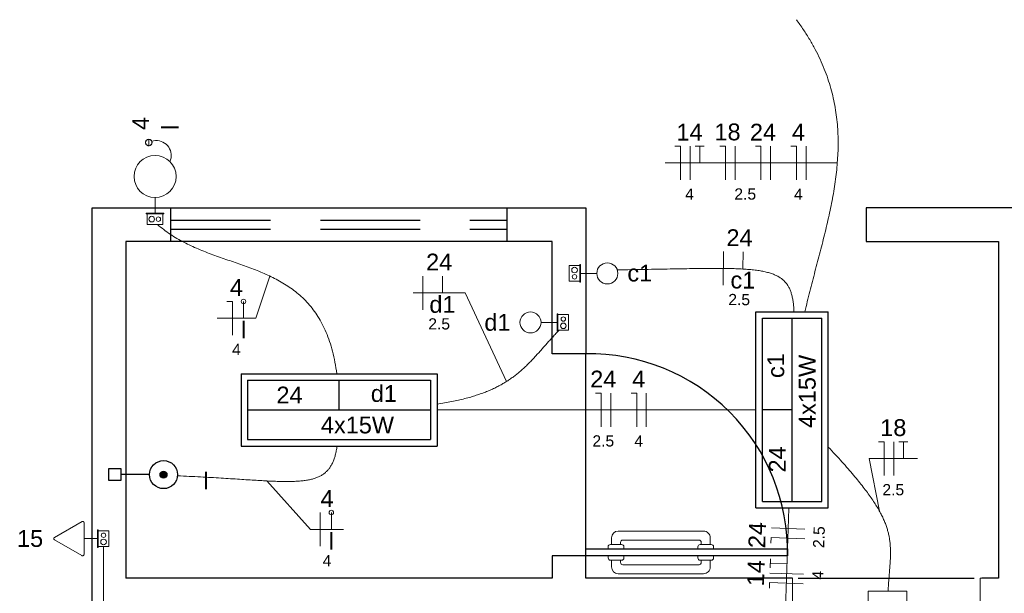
# Model space of a CAD drawing. Header units: millimetres. Extents: x -8 to 220, y -114 to 51.
# Tile 34 of 82: x 39.09 to 43.48, y 25.68 to 28.24. Entities that reach past the tile are written whole.
import ezdxf

# ---------------------------------------------------------------- set-up
doc = ezdxf.new("R2010")
doc.units = ezdxf.units.MM
doc.header["$MEASUREMENT"] = 0
doc.linetypes.add('HIDDEN', pattern=[0.9525, 0.635, -0.3175])
for name, color, linetype in [('1', 1, 'Continuous'), ('Arq-parede-alta', 5, 'Continuous'), ('ESQUADRIAS CORTE', 3, 'Continuous'), ('P-SIMBOL', 5, 'Continuous'), ('PROJEÇÃO', 6, 'HIDDEN')]:
    doc.layers.add(name, color=color, linetype=linetype)
for name, color, linetype, lineweight in [('EL-Cigarra', 7, 'Continuous', 5), ('EL-Condutos', 4, 'Continuous', 5), ('EL-Fios (Campainha)', 7, 'Continuous', 5), ('EL-Fios (Fase 1)', 7, 'Continuous', 5), ('EL-Fios (Neutro)', 7, 'Continuous', 5), ('EL-Fios (Retorno)', 7, 'Continuous', 5), ('EL-Fios (Terra)', 7, 'Continuous', 5), ('EL-Interruptor', 5, 'Continuous', 5), ('EL-Textos fios', 7, 'Continuous', 5), ('EL-Tomadas', 4, 'Continuous', 5), ('IFC-Caixa de passagem-Contorno', 44, 'Continuous', 5), ('LOUÇAS', 1, 'Continuous', 9), ('Nível 1', 7, 'Continuous', 5), ('Textos', 7, 'Continuous', 5)]:
    doc.layers.add(name, color=color, linetype=linetype, lineweight=lineweight)
doc.styles.add('Arial', font='arial.ttf')

msp = doc.modelspace()

# ---------------------------------------------------------------- hatches: boundary and pattern name
at = {"layer": 'P-SIMBOL', "linetype": 'Continuous'}
msp.add_hatch(color=256, dxfattribs=at).paths.add_polyline_path([(39.7426, 26.2081), (39.7425, 26.2095), (39.7423, 26.2108), (39.742, 26.2122), (39.7416, 26.2135), (39.7411, 26.2147), (39.7405, 26.2159), (39.7398, 26.217), (39.7389, 26.2181), (39.738, 26.2191), (39.737, 26.22), (39.736, 26.2208), (39.7348, 26.2216), (39.7336, 26.2222), (39.7324, 26.2227), (39.7311, 26.2231), (39.7298, 26.2234), (39.7284, 26.2236), (39.7271, 26.2237), (39.7257, 26.2236), (39.7244, 26.2234), (39.7231, 26.2231), (39.7218, 26.2227), (39.7205, 26.2222), (39.7193, 26.2216), (39.7182, 26.2208), (39.7171, 26.22), (39.7161, 26.2191), (39.7152, 26.2181), (39.7144, 26.217), (39.7136, 26.2159), (39.713, 26.2147), (39.7125, 26.2135), (39.7121, 26.2122), (39.7118, 26.2108), (39.7116, 26.2095), (39.7116, 26.2081), (39.7116, 26.2068), (39.7118, 26.2055), (39.7121, 26.2041), (39.7125, 26.2028), (39.713, 26.2016), (39.7136, 26.2004), (39.7144, 26.1993), (39.7152, 26.1982), (39.7161, 26.1972), (39.7171, 26.1963), (39.7182, 26.1954), (39.7193, 26.1947), (39.7205, 26.1941), (39.7218, 26.1936), (39.7231, 26.1932), (39.7244, 26.1929), (39.7257, 26.1927), (39.7271, 26.1926), (39.7284, 26.1927), (39.7298, 26.1929), (39.7311, 26.1932), (39.7324, 26.1936), (39.7336, 26.1941), (39.7348, 26.1947), (39.736, 26.1954), (39.737, 26.1963), (39.738, 26.1972), (39.7389, 26.1982), (39.7398, 26.1993), (39.7405, 26.2004), (39.7411, 26.2016), (39.7416, 26.2028), (39.742, 26.2041), (39.7423, 26.2055), (39.7425, 26.2068)])

# ---------------------------------------------------------------- linework, layer by layer
at = {"layer": '1', "color": 8}
msp.add_line((41.6098, 25.8467), (41.6098, 26.7467), dxfattribs=at)
msp.add_lwpolyline([(42.5573, 25.7467), (43.3423, 25.7467)], dxfattribs=at)
msp.add_arc((41.6248, 25.8617), 0.8851, 359.029, 90.971, dxfattribs=at)
at = {"layer": 'Arq-parede-alta', "color": 8, "ltscale": 0.03}
for p, q in [((39.4098, 27.3967), (41.6098, 27.3967)), ((39.7598, 27.2467), (39.7598, 27.3967)), ((41.2598, 27.2467), (41.2598, 27.3967)), ((39.5598, 27.2467), (39.5598, 25.7467)), ((41.4598, 27.2467), (39.5598, 27.2467)), ((41.6098, 25.8467), (41.4598, 25.8467)), ((41.4598, 25.8467), (41.4598, 25.7467)), ((41.6098, 25.7467), (41.6098, 25.8467)), ((41.4598, 25.7467), (39.5598, 25.7467)), ((42.531, 25.7467), (41.6098, 25.7467))]:
    msp.add_line(p, q, dxfattribs=at)
for points in [[(39.4098, 22.8467), (39.4098, 27.3967)], [(41.6098, 27.3967), (41.6098, 26.7467), (41.4598, 26.7467), (41.4598, 27.2467)], [(43.6735, 25.7466), (43.5998, 25.7466), (43.5998, 27.2467), (44.1898, 27.2467), (44.1898, 27.3967), (43.5248, 27.3967), (42.8598, 27.3967), (42.8598, 27.2467), (43.4498, 27.2467), (43.4498, 25.7466), (43.376, 25.7466)]]:
    msp.add_lwpolyline(points, dxfattribs=at)
at = {"layer": 'EL-Cigarra'}
msp.add_line((39.6895, 27.4432), (39.6895, 27.3735), dxfattribs=at)
for points in [[(39.6615, 27.7023), (39.659, 27.7021), (39.6566, 27.7014), (39.6543, 27.7004), (39.6523, 27.6989), (39.6505, 27.6972), (39.6491, 27.6951), (39.6481, 27.6929), (39.6474, 27.6905), (39.6472, 27.688), (39.6474, 27.6856), (39.6481, 27.6832), (39.6491, 27.6809), (39.6505, 27.6789), (39.6523, 27.6771), (39.6543, 27.6757), (39.6566, 27.6746), (39.659, 27.674), (39.6615, 27.6738), (39.6615, 27.688), (39.6615, 27.6738), (39.6615, 27.6738), (39.6615, 27.6738), (39.6639, 27.674), (39.6663, 27.6746), (39.6686, 27.6757), (39.6706, 27.6771), (39.6724, 27.6789), (39.6738, 27.6809), (39.6748, 27.6832), (39.6755, 27.6856), (39.6757, 27.688), (39.6755, 27.6905), (39.6748, 27.6929), (39.6738, 27.6951), (39.6724, 27.6972), (39.6706, 27.6989), (39.6686, 27.7004), (39.6663, 27.7014), (39.6639, 27.7021), (39.6615, 27.7023), (39.6615, 27.688), (39.6615, 27.7023)], [(39.7558, 27.6031), (39.7589, 27.611), (39.7609, 27.6193), (39.7618, 27.6278), (39.7616, 27.6363), (39.7604, 27.6447), (39.758, 27.6529), (39.7546, 27.6607), (39.7503, 27.668), (39.745, 27.6747), (39.7389, 27.6807), (39.7321, 27.6858), (39.7247, 27.69), (39.7169, 27.6933), (39.7086, 27.6955), (39.7002, 27.6966), (39.6917, 27.6966), (39.6832, 27.6955), (39.675, 27.6934)]]:
    msp.add_lwpolyline(points, dxfattribs=at)
for centre, radius in [((39.6615, 27.688), 0.0145), ((39.6615, 27.688), 0.0142), ((39.6895, 27.5369), 0.0938)]:
    msp.add_circle(centre, radius, dxfattribs=at)
at = {"layer": 'EL-Condutos', "linetype": 'Continuous'}
for points in [[(42.5492, 28.2355), (42.5804, 28.191), (42.6082, 28.1468), (42.6329, 28.1028), (42.6545, 28.0592), (42.6733, 28.0157), (42.6893, 27.9724), (42.7027, 27.9293), (42.7135, 27.8863), (42.722, 27.8435), (42.7283, 27.8008), (42.7324, 27.7581), (42.7346, 27.7155), (42.735, 27.673), (42.7336, 27.6305), (42.7306, 27.588), (42.7263, 27.5454), (42.7206, 27.5028), (42.7137, 27.4601), (42.7057, 27.4173), (42.6969, 27.3745), (42.6873, 27.3314), (42.677, 27.2882), (42.6662, 27.2449), (42.655, 27.2013), (42.6435, 27.1575), (42.6319, 27.1134), (42.6203, 27.0691), (42.6089, 27.0245), (42.5977, 26.9795), (42.587, 26.9343)], [(40.5001, 26.6573), (40.4917, 26.7096), (40.4809, 26.7577), (40.4677, 26.8018), (40.4524, 26.8421), (40.4351, 26.879), (40.4158, 26.9126), (40.3948, 26.9431), (40.372, 26.9707), (40.3478, 26.9958), (40.322, 27.0185), (40.295, 27.039), (40.2669, 27.0576), (40.2376, 27.0745), (40.2075, 27.0899), (40.1765, 27.1041), (40.1448, 27.1173), (40.1126, 27.1297), (40.08, 27.1416), (40.047, 27.1531), (40.0139, 27.1645), (39.9807, 27.1761), (39.9476, 27.188), (39.9146, 27.2004), (39.882, 27.2137), (39.8498, 27.228), (39.8182, 27.2436), (39.7872, 27.2607), (39.7571, 27.2795), (39.7279, 27.3003), (39.6997, 27.3232)], [(41.7485, 27.1209), (41.8131, 27.1217), (41.8741, 27.1226), (41.9317, 27.1236), (41.9859, 27.1246), (42.0368, 27.1255), (42.0846, 27.1262), (42.1293, 27.1268), (42.171, 27.1271), (42.2099, 27.127), (42.246, 27.1266), (42.2794, 27.1257), (42.3102, 27.1243), (42.3386, 27.1222), (42.3646, 27.1195), (42.3883, 27.1161), (42.4099, 27.1119), (42.4294, 27.1068), (42.4469, 27.1008), (42.4625, 27.0939), (42.4763, 27.0858), (42.4885, 27.0767), (42.499, 27.0663), (42.5081, 27.0548), (42.5158, 27.0419), (42.5222, 27.0276), (42.5274, 27.0119), (42.5315, 26.9946), (42.5347, 26.9758), (42.5369, 26.9554), (42.5384, 26.9332)], [(40.9468, 26.5223), (40.9804, 26.5277), (41.0121, 26.5335), (41.042, 26.5399), (41.0702, 26.5467), (41.0969, 26.5539), (41.1219, 26.5616), (41.1456, 26.5697), (41.1679, 26.5782), (41.1889, 26.5872), (41.2087, 26.5965), (41.2275, 26.6062), (41.2452, 26.6163), (41.262, 26.6268), (41.278, 26.6376), (41.2932, 26.6488), (41.3078, 26.6603), (41.3217, 26.6721), (41.3352, 26.6843), (41.3483, 26.6968), (41.3611, 26.7095), (41.3737, 26.7226), (41.3861, 26.736), (41.3984, 26.7496), (41.4108, 26.7634), (41.4233, 26.7776), (41.436, 26.7919), (41.449, 26.8065), (41.4623, 26.8213), (41.4762, 26.8364), (41.4906, 26.8516)], [(42.3675, 26.4967), (42.2995, 26.4967), (42.2348, 26.4967), (42.1733, 26.4967), (42.1148, 26.4967), (42.059, 26.4967), (42.0057, 26.4967), (41.9548, 26.4967), (41.9059, 26.4967), (41.859, 26.4967), (41.8138, 26.4967), (41.7701, 26.4967), (41.7277, 26.4967), (41.6863, 26.4967), (41.6458, 26.4967), (41.606, 26.4967), (41.5667, 26.4967), (41.5275, 26.4967), (41.4885, 26.4967), (41.4492, 26.4967), (41.4096, 26.4967), (41.3694, 26.4967), (41.3284, 26.4967), (41.2865, 26.4967), (41.2433, 26.4967), (41.1987, 26.4967), (41.1525, 26.4967), (41.1044, 26.4967), (41.0543, 26.4967), (41.002, 26.4967), (40.9473, 26.4967)], [(39.7901, 26.2026), (39.8423, 26.2003), (39.892, 26.1979), (39.9392, 26.1953), (39.9839, 26.1927), (40.0263, 26.19), (40.0664, 26.1874), (40.1043, 26.185), (40.1399, 26.1828), (40.1735, 26.1809), (40.205, 26.1793), (40.2346, 26.1782), (40.2622, 26.1776), (40.2879, 26.1776), (40.3119, 26.1782), (40.3341, 26.1795), (40.3546, 26.1817), (40.3736, 26.1847), (40.3909, 26.1886), (40.4068, 26.1935), (40.4213, 26.1996), (40.4344, 26.2067), (40.4462, 26.2152), (40.4568, 26.2249), (40.4662, 26.2359), (40.4744, 26.2484), (40.4817, 26.2625), (40.4879, 26.2781), (40.4932, 26.2953), (40.4976, 26.3143), (40.5013, 26.3351)], [(42.6911, 26.3311), (42.7229, 26.297), (42.7522, 26.2647), (42.7792, 26.2343), (42.8039, 26.2055), (42.8264, 26.1783), (42.8469, 26.1525), (42.8654, 26.1281), (42.882, 26.105), (42.8968, 26.0829), (42.91, 26.0619), (42.9215, 26.0417), (42.9315, 26.0224), (42.94, 26.0038), (42.9473, 25.9858), (42.9533, 25.9682), (42.9582, 25.951), (42.962, 25.9341), (42.9648, 25.9173), (42.9668, 25.9005), (42.968, 25.8837), (42.9685, 25.8667), (42.9684, 25.8495), (42.9679, 25.8318), (42.9669, 25.8136), (42.9656, 25.7949), (42.964, 25.7754), (42.9624, 25.7551), (42.9607, 25.7338), (42.9591, 25.7115), (42.9576, 25.6881)], [(42.4918, 25.3468), (42.4927, 25.3744), (42.4936, 25.4012), (42.4944, 25.4273), (42.4953, 25.4526), (42.4961, 25.4774), (42.4969, 25.5016), (42.4977, 25.5252), (42.4984, 25.5484), (42.4992, 25.5713), (42.4999, 25.5937), (42.5007, 25.6159), (42.5014, 25.6379), (42.5021, 25.6597), (42.5028, 25.6813), (42.5035, 25.703), (42.5043, 25.7246), (42.505, 25.7463), (42.5057, 25.768), (42.5064, 25.79), (42.5072, 25.8122), (42.5079, 25.8347), (42.5087, 25.8575), (42.5094, 25.8807), (42.5102, 25.9043), (42.511, 25.9285), (42.5118, 25.9533), (42.5127, 25.9787), (42.5135, 26.0047), (42.5144, 26.0315), (42.5153, 26.0591)], [(39.4598, 25.888), (39.4598, 25.7856), (39.4598, 25.6896), (39.4598, 25.5996), (39.4598, 25.5151), (39.4598, 25.4357), (39.4598, 25.361), (39.4598, 25.2904), (39.4598, 25.2235), (39.4598, 25.1599), (39.4598, 25.099), (39.4598, 25.0405), (39.4598, 24.9839), (39.4598, 24.9288), (39.4598, 24.8746), (39.4598, 24.8209), (39.4598, 24.7673), (39.4598, 24.7133), (39.4598, 24.6585), (39.4598, 24.6024), (39.4598, 24.5445), (39.4598, 24.4844), (39.4598, 24.4216), (39.4598, 24.3557), (39.4598, 24.2862), (39.4598, 24.2127), (39.4598, 24.1347), (39.4598, 24.0517), (39.4598, 23.9634), (39.4598, 23.8692), (39.4598, 23.7687)]]:
    msp.add_spline(points, degree=3, dxfattribs=at)
at = {"layer": 'EL-Fios (Campainha)'}
for p, q in [((40.0841, 26.905), (40.0841, 26.98)), ((40.4757, 25.9641), (40.4757, 26.0391))]:
    msp.add_line(p, q, dxfattribs=at)
for centre in [(40.0841, 26.98), (40.4757, 26.0391)]:
    msp.add_circle(centre, 0.01, dxfattribs=at)
at = {"layer": 'EL-Fios (Fase 1)'}
for p, q in [((42.075, 27.5221), (42.075, 27.6721)), ((42.2759, 27.5221), (42.2759, 27.6721)), ((42.4339, 27.5221), (42.4339, 27.6721)), ((42.5919, 27.5221), (42.5919, 27.6721)), ((42.2228, 27.052), (42.2236, 27.202)), ((40.8833, 26.9432), (40.8833, 27.0932)), ((41.7219, 26.4217), (41.7219, 26.5717)), ((41.8799, 26.4217), (41.8799, 26.5717)), ((42.9835, 26.2043), (42.9835, 26.3543)), ((40.4257, 25.8891), (40.4257, 26.0391)), ((42.5873, 25.9655), (42.4374, 25.9705)), ((42.5806, 25.7647), (42.4307, 25.7697))]:
    msp.add_line(p, q, dxfattribs=at)
at = {"layer": 'EL-Fios (Neutro)'}
for p, q in [((42.0071, 27.6721), (42.0321, 27.6721)), ((42.0321, 27.5221), (42.0321, 27.6721)), ((42.208, 27.6721), (42.233, 27.6721)), ((42.233, 27.5221), (42.233, 27.6721)), ((42.366, 27.6721), (42.391, 27.6721)), ((42.391, 27.5221), (42.391, 27.6721)), ((42.5241, 27.6721), (42.5491, 27.6721)), ((42.5491, 27.5221), (42.5491, 27.6721)), ((40.0091, 26.98), (40.0341, 26.98)), ((40.0341, 26.83), (40.0341, 26.98)), ((41.654, 26.5717), (41.679, 26.5717)), ((41.679, 26.4217), (41.679, 26.5717)), ((41.8121, 26.5717), (41.8371, 26.5717)), ((41.8371, 26.4217), (41.8371, 26.5717)), ((42.9157, 26.3543), (42.9407, 26.3543)), ((42.9407, 26.2043), (42.9407, 26.3543)), ((42.4351, 25.9027), (42.4359, 25.9276)), ((42.5859, 25.9227), (42.4359, 25.9276)), ((42.4285, 25.7019), (42.4293, 25.7269)), ((42.5792, 25.7219), (42.4293, 25.7269))]:
    msp.add_line(p, q, dxfattribs=at)
at = {"layer": 'EL-Fios (Retorno)'}
for p, q in [((42.3107, 27.1265), (42.3111, 27.2015)), ((40.9708, 27.0182), (40.9708, 27.0932))]:
    msp.add_line(p, q, dxfattribs=at)
at = {"layer": 'EL-Fios (Terra)'}
for points in [[(42.1178, 27.5971), (42.1178, 27.6721), (42.0978, 27.6721), (42.1378, 27.6721)], [(43.0264, 26.2793), (43.0264, 26.3543), (43.0064, 26.3543), (43.0464, 26.3543)], [(42.5071, 25.81), (42.4321, 25.8125), (42.4315, 25.7925), (42.4328, 25.8325)]]:
    msp.add_lwpolyline(points, dxfattribs=at)
at = {"layer": 'EL-Interruptor'}
for p, q in [((41.6592, 27.1048), (41.5866, 27.1048)), ((41.4104, 26.8863), (41.483, 26.8863))]:
    msp.add_line(p, q, dxfattribs=at)
for centre in [(41.706, 27.1048), (41.3635, 26.8863)]:
    msp.add_circle(centre, 0.0469, dxfattribs=at)
at = {"layer": 'EL-Textos fios'}
for p, q in [((41.9642, 27.5971), (42.6348, 27.5971)), ((42.7314, 27.5971), (42.6348, 27.5971)), ((40.2008, 27.0931), (40.1386, 26.905)), ((40.8405, 27.0182), (41.0719, 27.0182)), ((41.2567, 26.6234), (41.0719, 27.0182)), ((39.9663, 26.905), (40.1386, 26.905)), ((42.9192, 26.0458), (42.8728, 26.2793)), ((42.8728, 26.2793), (43.0892, 26.2793)), ((40.1882, 26.1801), (40.3828, 25.9641)), ((40.3828, 25.9641), (40.5302, 25.9641))]:
    msp.add_line(p, q, dxfattribs=at)
at = {"layer": 'EL-Tomadas'}
for p, q in [((39.2411, 25.9282), (39.3638, 25.999)), ((39.3728, 25.9938), (39.3727, 25.8522)), ((39.3637, 25.847), (39.2411, 25.9178)), ((39.3727, 25.923), (39.433, 25.923))]:
    msp.add_line(p, q, dxfattribs=at)
for points in [[(39.3728, 25.9938), (39.3727, 25.9945), (39.3726, 25.9952), (39.3724, 25.9959), (39.3721, 25.9965), (39.3718, 25.9971), (39.3714, 25.9977), (39.3709, 25.9982), (39.3703, 25.9986), (39.3698, 25.999), (39.3691, 25.9993), (39.3685, 25.9996), (39.3678, 25.9997), (39.3671, 25.9998), (39.3664, 25.9998), (39.3657, 25.9997), (39.365, 25.9996), (39.3644, 25.9993), (39.3638, 25.999)], [(39.2411, 25.9282), (39.2405, 25.9278), (39.2399, 25.9274), (39.2395, 25.9268), (39.2391, 25.9263), (39.2387, 25.9257), (39.2384, 25.925), (39.2382, 25.9244), (39.2381, 25.9237), (39.2381, 25.923), (39.2381, 25.9223), (39.2382, 25.9216), (39.2384, 25.9209), (39.2387, 25.9203), (39.2391, 25.9197), (39.2395, 25.9191), (39.2399, 25.9186), (39.2405, 25.9182), (39.2411, 25.9178)], [(39.3637, 25.847), (39.3643, 25.8467), (39.365, 25.8464), (39.3656, 25.8463), (39.3663, 25.8462), (39.367, 25.8462), (39.3677, 25.8463), (39.3684, 25.8464), (39.3691, 25.8467), (39.3697, 25.847), (39.3703, 25.8474), (39.3708, 25.8478), (39.3713, 25.8483), (39.3717, 25.8489), (39.3721, 25.8495), (39.3723, 25.8501), (39.3725, 25.8508), (39.3726, 25.8515), (39.3727, 25.8522)], [(43.0409, 25.5038), (43.0409, 25.6885), (42.8688, 25.6885), (42.8688, 25.5038), (43.0409, 25.5038)]]:
    msp.add_lwpolyline(points, dxfattribs=at)
at = {"layer": 'ESQUADRIAS CORTE', "color": 8}
msp.add_lwpolyline([(41.6098, 25.8767), (42.5098, 25.8767), (42.5098, 25.8467), (41.6098, 25.8467)], close=True, dxfattribs=at)
at = {"layer": 'IFC-Caixa de passagem-Contorno'}
for p, q in [((39.7285, 27.3735), (39.6505, 27.3735)), ((39.6505, 27.3735), (39.6505, 27.3705)), ((39.7285, 27.3705), (39.6505, 27.3705)), ((39.6545, 27.3705), (39.6545, 27.323)), ((39.7245, 27.3705), (39.7245, 27.323)), ((39.7285, 27.3735), (39.7285, 27.3705)), ((39.7245, 27.323), (39.6545, 27.323)), ((41.5361, 27.0698), (41.5361, 27.1398)), ((41.5836, 27.1398), (41.5361, 27.1398)), ((41.5836, 27.0658), (41.5836, 27.1438)), ((41.5866, 27.1438), (41.5836, 27.1438)), ((41.5866, 27.0658), (41.5866, 27.1438)), ((41.5836, 27.0698), (41.5361, 27.0698)), ((41.5866, 27.0658), (41.5836, 27.0658)), ((41.483, 26.9253), (41.483, 26.8473)), ((41.483, 26.9253), (41.486, 26.9253)), ((41.486, 26.9253), (41.486, 26.8473)), ((41.486, 26.9213), (41.5335, 26.9213)), ((41.5335, 26.9213), (41.5335, 26.8513)), ((41.483, 26.8473), (41.486, 26.8473)), ((41.486, 26.8513), (41.5335, 26.8513)), ((39.433, 25.962), (39.433, 25.884)), ((39.433, 25.962), (39.436, 25.962)), ((39.436, 25.962), (39.436, 25.884)), ((39.436, 25.958), (39.4835, 25.958)), ((39.4835, 25.958), (39.4835, 25.888)), ((39.433, 25.884), (39.436, 25.884)), ((39.436, 25.888), (39.4835, 25.888))]:
    msp.add_line(p, q, dxfattribs=at)
for centre, radius in [((39.6745, 27.3467), 0.0125), ((39.7045, 27.3467), 0.00995), ((41.5598, 27.1198), 0.0125), ((41.5598, 27.0898), 0.00995), ((41.5098, 26.9013), 0.00995), ((41.5098, 26.8713), 0.0125), ((39.4598, 25.938), 0.00995), ((39.4598, 25.908), 0.0125)]:
    msp.add_circle(centre, radius, dxfattribs=at)
at = {"layer": 'LOUÇAS'}
for p, q in [((41.7247, 25.9267), (41.7247, 25.8967)), ((41.7647, 25.8967), (41.7647, 25.9067)), ((41.7097, 25.8867), (41.7097, 25.8767)), ((41.7697, 25.8967), (41.7197, 25.8967)), ((41.7797, 25.8767), (41.7797, 25.8867)), ((41.7098, 25.8367), (41.7098, 25.8467)), ((41.7698, 25.8267), (41.7198, 25.8267)), ((41.7248, 25.7967), (41.7248, 25.8267)), ((41.7648, 25.8267), (41.7648, 25.8167)), ((41.7798, 25.8467), (41.7798, 25.8367))]:
    msp.add_line(p, q, dxfattribs=at)
for points in [[(42.1647, 25.8967), (42.1647, 25.9267, 0.414214), (42.1347, 25.9567), (42.1347, 25.9567), (41.7547, 25.9567)], [(41.7747, 25.9167), (42.1147, 25.9167, -0.414214), (42.1247, 25.9067), (42.1247, 25.9067), (42.1247, 25.8967)], [(42.1797, 25.8767), (42.1797, 25.8867, 0.414214), (42.1697, 25.8967), (42.1697, 25.8967), (42.1197, 25.8967, 0.414214), (42.1097, 25.8867), (42.1097, 25.8867), (42.1097, 25.8767)], [(42.1648, 25.8267), (42.1648, 25.7967, -0.414214), (42.1348, 25.7667), (42.1348, 25.7667), (41.7548, 25.7667)], [(41.7748, 25.8067), (42.1148, 25.8067, 0.414214), (42.1248, 25.8167), (42.1248, 25.8167), (42.1248, 25.8267)], [(42.1798, 25.8467), (42.1798, 25.8367, -0.414214), (42.1698, 25.8267), (42.1698, 25.8267), (42.1198, 25.8267, -0.414214), (42.1098, 25.8367), (42.1098, 25.8367), (42.1098, 25.8467)]]:
    msp.add_lwpolyline(points, format="xyb", dxfattribs=at)
for centre, radius, start, end in [((41.7547, 25.9267), 0.03, 90, 180), ((41.7747, 25.9067), 0.01, 90, 180), ((41.7197, 25.8867), 0.01, 90, 180), ((41.7697, 25.8867), 0.01, 0, 90), ((41.7198, 25.8367), 0.01, 180, 270), ((41.7748, 25.8167), 0.01, 180, 270), ((41.7698, 25.8367), 0.01, 270, 0), ((41.7548, 25.7967), 0.03, 180, 270)]:
    msp.add_arc(centre, radius, start, end, dxfattribs=at)
at = {"layer": 'Nível 1', "color": 8}
for p, q in [((42.531, 25.5967), (42.531, 25.7467)), ((43.3685, 25.5967), (43.3685, 25.747)), ((43.3685, 25.747), (43.376, 25.7466))]:
    msp.add_line(p, q, dxfattribs=at)
at = {"layer": 'P-SIMBOL'}
for p, q in [((42.3685, 26.0599), (42.3685, 26.9335)), ((42.3685, 26.9335), (42.691, 26.9335)), ((42.691, 26.0599), (42.691, 26.9335)), ((42.3973, 26.0887), (42.3973, 26.9047)), ((42.3973, 26.9047), (42.6623, 26.9047)), ((42.5298, 26.0887), (42.5298, 26.9047)), ((42.6623, 26.0887), (42.6623, 26.9047)), ((40.073, 26.658), (40.9466, 26.658)), ((40.073, 26.658), (40.073, 26.3355)), ((40.9466, 26.658), (40.9466, 26.3355)), ((40.1018, 26.6292), (40.9178, 26.6292)), ((40.1018, 26.6292), (40.1018, 26.3642)), ((40.5098, 26.4967), (40.5098, 26.6292)), ((40.9178, 26.6292), (40.9178, 26.3642)), ((40.1018, 26.4967), (40.9178, 26.4967)), ((42.5298, 26.4967), (42.3973, 26.4967)), ((40.1018, 26.3642), (40.9178, 26.3642)), ((40.073, 26.3355), (40.9466, 26.3355)), ((39.4833, 26.1816), (39.4833, 26.2347)), ((39.4833, 26.2347), (39.5363, 26.2347)), ((39.5363, 26.2347), (39.5363, 26.1816)), ((39.5363, 26.1816), (39.4833, 26.1816)), ((39.6648, 26.2081), (39.5363, 26.2081)), ((42.3973, 26.0887), (42.6623, 26.0887)), ((42.3685, 26.0599), (42.691, 26.0599))]:
    msp.add_line(p, q, dxfattribs=at)
for centre, radius in [((39.7273, 26.2081), 0.0625), ((39.7271, 26.2081), 0.0155), ((39.7271, 26.2081), 0.0155)]:
    msp.add_circle(centre, radius, dxfattribs=at)
at = {"layer": 'PROJEÇÃO', "color": 8, "ltscale": 0.7}
for p, q in [((39.7598, 27.3417), (41.2598, 27.3417)), ((39.7598, 27.3017), (41.2598, 27.3017))]:
    msp.add_line(p, q, dxfattribs=at)

# ---------------------------------------------------------------- texts
at = {"layer": 'EL-Textos fios', "attachment_point": 8, "line_spacing_factor": 0.6, "style": 'Arial'}
for s, insert, char_height, width in [('14', (42.0725, 27.6968), 0.075, 0.233003), ('18', (42.2419, 27.6968), 0.075, 0.233003), ('24', (42.4, 27.6968), 0.075, 0.233003), ('4', (42.558, 27.6968), 0.075, 0.116502), ('4', (42.0725, 27.4331), 0.05, 0.077668), ('2.5', (42.3209, 27.4331), 0.05, 0.194131), ('4', (42.558, 27.4331), 0.05, 0.077668), ('24', (40.9562, 27.118), 0.075, 0.233003), ('4', (40.0524, 27.0047), 0.075, 0.116502), ('d1', (40.9708, 26.9282), 0.075, 0.233003), ('l', (40.0841, 26.815), 0.075, 0.046532), ('2.5', (40.9562, 26.8542), 0.05, 0.194131), ('4', (40.0524, 26.741), 0.05, 0.077668), ('24', (41.688, 26.5965), 0.075, 0.233003), ('4', (41.846, 26.5965), 0.075, 0.116502), ('18', (42.981, 26.379), 0.075, 0.233003), ('2.5', (41.688, 26.3327), 0.05, 0.194131), ('4', (41.846, 26.3327), 0.05, 0.077668), ('2.5', (42.981, 26.1153), 0.05, 0.194131), ('4', (40.4565, 26.0639), 0.075, 0.116502), ('l', (40.4757, 25.8741), 0.075, 0.046532), ('4', (40.4565, 25.8001), 0.05, 0.077668)]:
    msp.add_mtext(s, dxfattribs=dict(at, insert=insert, char_height=char_height, width=width))
for s, insert, char_height, width, rotation in [('24', (42.2951, 27.2263), 0.075, 0.233003, 359.6972), ('c1', (42.3102, 27.0365), 0.075, 0.221341, 359.6972), ('2.5', (42.2937, 26.9626), 0.05, 0.194131, 359.6972), ('24', (42.4115, 25.9374), 0.075, 0.233003, 88.1037), ('2.5', (42.6751, 25.9287), 0.05, 0.194131, 88.1037), ('14', (42.4059, 25.768), 0.075, 0.233003, 88.1037), ('4', (42.6695, 25.7593), 0.05, 0.077668, 88.1037)]:
    msp.add_mtext(s, dxfattribs=dict(at, insert=insert, char_height=char_height, width=width, rotation=rotation))
at = {"layer": 'Textos', "char_height": 0.075, "attachment_point": 7, "rotation": 90.0002, "line_spacing_factor": 0.6, "style": 'Arial'}
for s, insert, width in [('4', (39.6628, 27.744), 0.116502), ('l', (39.7948, 27.744), 0.046532), ('c1', (42.4955, 26.6385), 0.221341), ('4x15W', (42.6359, 26.4159), 0.652134), ('24', (42.5013, 26.2177), 0.233003)]:
    msp.add_mtext(s, dxfattribs=dict(at, insert=insert, width=width))
at = {"layer": 'Textos', "char_height": 0.075, "line_spacing_factor": 0.6, "style": 'Arial'}
for s, insert, width, attachment_point in [('c1', (41.7954, 27.0678), 0.221341, 7), ('d1', (41.2742, 26.8482), 0.233003, 9), ('24', (40.2307, 26.5253), 0.233003, 7), ('d1', (40.6515, 26.531), 0.233003, 7), ('4x15W', (40.429, 26.3906), 0.652134, 7), ('l', (39.9172, 26.1422), 0.046532, 8), ('15', (39.1905, 25.8849), 0.233003, 9)]:
    msp.add_mtext(s, dxfattribs=dict(at, insert=insert, width=width, attachment_point=attachment_point))

doc.saveas('drawing.dxf')
